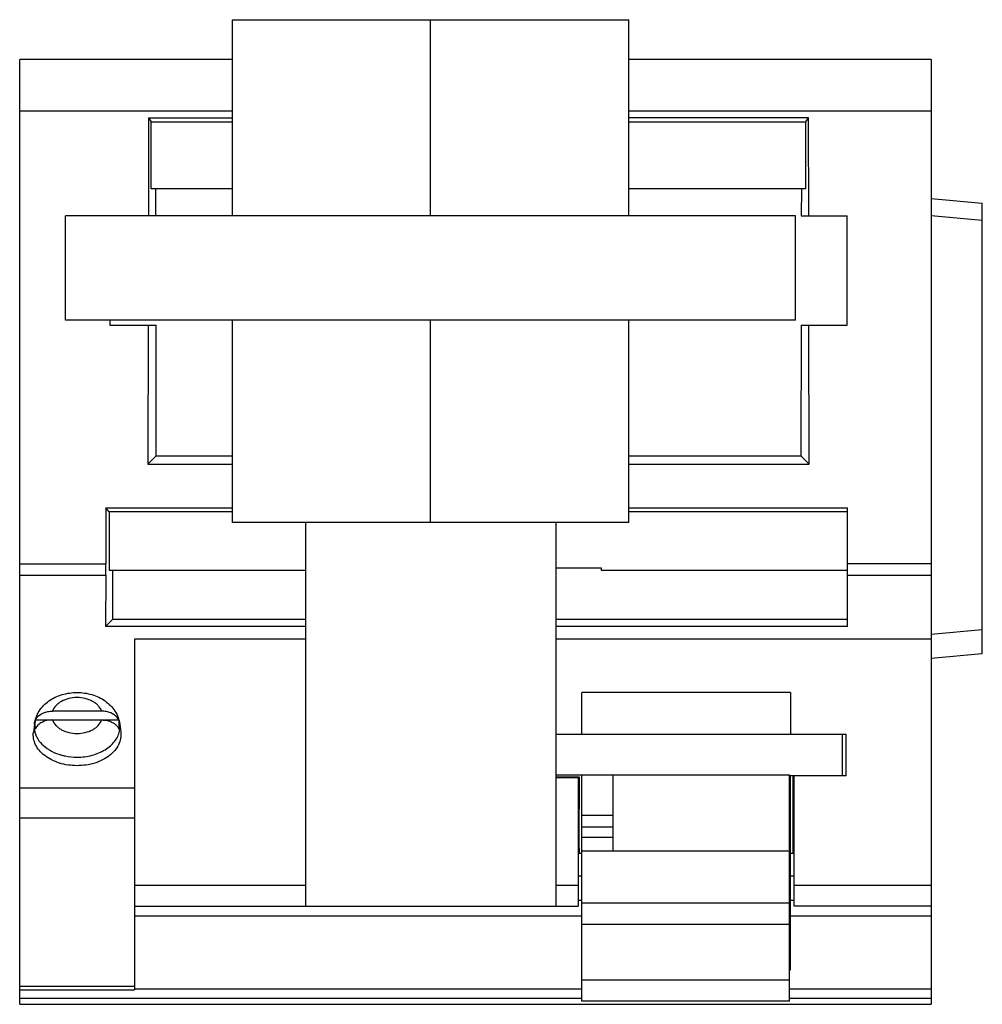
# Model space of a CAD drawing. Header units: millimetres. Extents: x 6.9 to 53.1, y 17.8 to 65.
import ezdxf

# ---------------------------------------------------------------- set-up
doc = ezdxf.new("R2010")
doc.units = ezdxf.units.MM
doc.header["$LTSCALE"] = 5.378081
doc.layers.get('0').update_dxf_attribs({"linetype": 'CONTINUOUS'})

msp = doc.modelspace()

# ---------------------------------------------------------------- linework, layer by layer
at = {"color": 7}
for p, q in [((17.101, 55.642), (17.101, 65.042)), ((17.101, 65.042), (36.101, 65.042)), ((26.601, 55.642), (26.601, 65.042)), ((36.101, 55.642), (36.101, 65.042)), ((6.901, 17.843), (6.901, 63.142)), ((17.101, 63.142), (6.901, 63.142)), ((50.601, 63.142), (36.101, 63.142)), ((50.601, 63.142), (50.601, 17.843)), ((17.101, 60.663), (6.901, 60.663)), ((50.601, 60.663), (36.101, 60.663)), ((13.081, 60.342), (13.073, 55.642)), ((13.081, 60.342), (13.207, 60.142)), ((13.081, 60.342), (17.101, 60.342)), ((13.207, 56.942), (13.207, 60.142)), ((13.207, 60.142), (17.101, 60.142)), ((44.721, 60.342), (36.101, 60.342)), ((36.101, 60.142), (44.595, 60.142)), ((44.595, 60.142), (44.721, 60.342)), ((44.595, 56.942), (44.595, 60.142)), ((44.73, 55.642), (44.721, 60.342)), ((17.101, 56.942), (13.207, 56.942)), ((13.43, 55.642), (13.427, 56.942)), ((44.595, 56.942), (36.101, 56.942)), ((44.375, 56.942), (44.373, 55.642)), ((50.601, 56.47), (53.051, 56.242)), ((53.051, 34.642), (53.051, 56.242)), ((9.101, 50.642), (9.101, 55.642)), ((44.101, 55.642), (9.101, 55.642)), ((44.101, 50.642), (44.101, 55.642)), ((44.373, 55.642), (46.576, 55.642)), ((46.576, 50.392), (46.576, 55.642)), ((53.051, 55.418), (50.601, 55.646)), ((44.101, 50.642), (9.101, 50.642)), ((11.226, 50.642), (11.226, 50.392)), ((17.101, 40.942), (17.101, 50.642)), ((26.601, 40.942), (26.601, 50.642)), ((36.101, 40.942), (36.101, 50.642)), ((11.226, 50.392), (13.439, 50.392)), ((13.063, 50.392), (13.051, 43.742)), ((13.451, 44.142), (13.439, 50.392)), ((44.363, 50.392), (44.352, 44.142)), ((44.363, 50.392), (46.576, 50.392)), ((44.752, 43.742), (44.739, 50.392)), ((13.451, 44.142), (13.051, 43.742)), ((13.451, 44.142), (17.101, 44.142)), ((36.101, 44.142), (44.352, 44.142)), ((44.752, 43.742), (44.352, 44.142)), ((13.051, 43.742), (17.101, 43.742)), ((36.101, 43.742), (44.752, 43.742)), ((11.035, 41.642), (11.031, 38.953)), ((11.191, 41.455), (11.035, 41.642)), ((11.035, 41.642), (17.101, 41.642)), ((36.101, 41.642), (46.591, 41.642)), ((46.591, 35.949), (46.591, 41.642)), ((11.191, 41.455), (11.191, 38.642)), ((17.101, 41.455), (11.191, 41.455)), ((46.591, 41.455), (36.101, 41.455)), ((36.101, 40.942), (17.101, 40.942)), ((20.601, 40.942), (20.601, 22.542)), ((32.601, 40.942), (32.601, 22.542)), ((6.901, 38.953), (11.032, 38.953)), ((34.801, 38.749), (32.601, 38.749)), ((34.801, 38.642), (34.801, 38.749)), ((50.601, 38.953), (46.591, 38.953)), ((6.901, 38.419), (11.029, 38.419)), ((11.029, 38.419), (11.008, 35.949)), ((20.601, 38.642), (11.191, 38.642)), ((11.371, 38.555), (11.371, 38.642)), ((11.371, 36.313), (11.371, 38.555)), ((46.591, 38.642), (34.801, 38.642)), ((46.591, 38.419), (50.601, 38.419)), ((11.008, 35.949), (11.371, 36.313)), ((20.601, 35.949), (11.008, 35.949)), ((11.371, 36.313), (20.601, 36.313)), ((32.601, 36.313), (46.591, 36.313)), ((46.591, 35.949), (32.601, 35.949)), ((50.601, 35.583), (53.051, 35.811)), ((12.401, 35.342), (12.401, 18.542)), ((20.601, 35.342), (12.401, 35.342)), ((50.601, 35.342), (32.601, 35.342)), ((53.051, 34.642), (50.601, 34.414)), ((43.851, 32.792), (33.851, 32.792)), ((33.851, 30.792), (33.851, 32.792)), ((43.851, 32.792), (43.851, 30.792)), ((10.83, 31.897), (8.472, 31.897)), ((7.606, 31.27), (7.559, 30.896)), ((7.606, 31.27), (7.602, 31.053)), ((7.652, 31.473), (11.65, 31.473)), ((11.704, 31.105), (11.697, 31.27)), ((11.697, 31.27), (11.743, 30.896)), ((32.601, 30.792), (46.526, 30.792)), ((46.351, 28.792), (46.351, 30.792)), ((46.526, 28.792), (46.526, 30.792)), ((32.601, 28.842), (43.801, 28.842)), ((33.851, 17.993), (33.851, 28.845)), ((35.351, 25.192), (35.351, 28.844)), ((43.801, 17.993), (43.801, 28.842)), ((46.526, 28.792), (43.801, 28.792)), ((43.851, 19.492), (43.851, 28.792)), ((43.976, 27.192), (43.977, 28.792)), ((44.026, 23.542), (44.026, 28.792)), ((32.601, 28.742), (33.726, 28.742)), ((33.676, 28.693), (32.601, 28.693)), ((33.726, 28.742), (33.676, 28.693)), ((33.676, 28.693), (33.676, 23.542)), ((33.726, 28.742), (33.726, 27.192)), ((12.401, 28.199), (6.901, 28.199)), ((33.715, 27.192), (33.694, 27.192)), ((33.694, 27.192), (33.694, 26.092)), ((33.715, 27.192), (33.715, 26.005)), ((33.851, 26.917), (35.351, 26.917)), ((43.801, 27.192), (43.851, 27.192)), ((44.008, 27.192), (43.987, 27.192)), ((43.987, 26.005), (43.987, 27.192)), ((44.008, 26.092), (44.008, 27.192)), ((6.901, 26.785), (12.401, 26.785)), ((43.801, 26.892), (43.851, 26.892)), ((35.351, 26.342), (33.851, 26.342)), ((33.851, 25.859), (35.351, 25.859)), ((43.851, 25.723), (43.801, 25.723)), ((33.693, 25.092), (33.717, 25.092)), ((33.716, 25.264), (33.716, 25.151)), ((33.726, 25.092), (33.851, 25.092)), ((33.851, 25.192), (43.801, 25.192)), ((43.801, 25.433), (43.851, 25.433)), ((43.851, 25.092), (43.976, 25.092)), ((43.986, 25.092), (44.01, 25.092)), ((43.801, 24.956), (43.851, 24.956)), ((33.851, 23.992), (33.681, 23.992)), ((43.801, 23.856), (43.851, 23.856)), ((44.021, 23.992), (43.851, 23.992)), ((20.601, 23.542), (12.401, 23.542)), ((33.676, 23.542), (32.601, 23.542)), ((50.601, 23.542), (44.026, 23.542)), ((33.851, 22.82), (33.68, 22.82)), ((43.801, 22.692), (33.851, 22.692)), ((44.022, 22.82), (43.851, 22.82)), ((12.401, 22.542), (33.678, 22.542)), ((50.601, 22.542), (44.024, 22.542)), ((12.401, 22.087), (33.851, 22.087)), ((43.851, 22.087), (50.601, 22.087)), ((33.851, 21.692), (43.801, 21.692)), ((43.851, 20.178), (43.801, 20.178)), ((43.801, 19.492), (43.851, 19.492)), ((43.801, 18.992), (33.851, 18.992)), ((12.401, 18.689), (6.901, 18.689)), ((6.901, 18.542), (12.401, 18.542)), ((33.851, 18.562), (12.401, 18.562)), ((50.601, 18.562), (43.801, 18.562)), ((33.851, 18.123), (6.901, 18.123)), ((43.801, 17.992), (33.851, 17.992)), ((50.601, 18.123), (43.801, 18.123)), ((6.901, 17.842), (50.601, 17.842))]:
    msp.add_line(p, q, dxfattribs=at)
for centre, radius, start, end in [((-61.746, 39.009), 72.777, 359.53616, 359.95619), ((8.635, 31.261), 1.006, 176.4184, 184.1148), ((8.659, 31.259), 1.029, 168.0102, 176.4061), ((8.669, 31.265), 1.039, 184.2064, 192.0068), ((10.634, 31.257), 1.039, 4.2064, 12.0068), ((8.623, 31.142), 1.025, 184.9788, 186.3048), ((8.643, 31.145), 1.045, 186.3191, 191.5608), ((10.656, 31.145), 1.049, 348.42, 354.0496), ((10.68, 31.143), 1.025, 354.0604, 357.8984), ((-256.886, 25.935), 300.873, 359.87221, 0.01344)]:
    msp.add_arc(centre, radius, start, end, dxfattribs=at)
for centre, start_param, end_param in [((33.693, 26.092), -3.141593, -1.570796), ((44.01, 26.092), -4.712389, -3.141593), ((33.678, 23.542), -4.712389, -3.141593), ((44.024, 23.542), -3.141593, -1.570796)]:
    msp.add_ellipse(centre, major_axis=(0, 1), ratio=0.001695, start_param=start_param, end_param=end_param, dxfattribs=at)
for points, knots in [([(7.606, 31.27), (7.619, 31.381), (7.673, 31.6), (7.825, 31.904), (8.038, 32.171), (8.301, 32.394), (8.604, 32.57), (9.049, 32.74), (9.411, 32.791), (9.651, 32.791)], [0, 0, 0, 0, 0.120808, 0.241745, 0.363722, 0.487113, 0.612545, 0.740236, 1, 1, 1, 1]), ([(9.651, 32.791), (9.892, 32.791), (10.254, 32.74), (10.698, 32.57), (11.001, 32.394), (11.265, 32.171), (11.477, 31.904), (11.629, 31.6), (11.683, 31.381), (11.697, 31.27)], [0, 0, 0, 0, 0.259793, 0.387487, 0.512913, 0.636291, 0.758246, 0.879198, 1, 1, 1, 1]), ([(9.651, 32.545), (9.518, 32.545), (9.259, 32.515), (8.959, 32.404), (8.756, 32.274), (8.595, 32.129), (8.507, 31.993), (8.473, 31.897)], [0, 0, 0, 0, 0.279475, 0.544447, 0.668357, 0.78557, 1, 1, 1, 1]), ([(10.83, 31.897), (10.796, 31.993), (10.707, 32.129), (10.546, 32.274), (10.343, 32.404), (10.042, 32.516), (9.783, 32.545), (9.651, 32.545)], [0, 0, 0, 0, 0.214476, 0.331698, 0.455583, 0.720544, 1, 1, 1, 1]), ([(7.723, 31.591), (7.804, 31.693), (7.983, 31.809), (8.249, 31.884), (8.397, 31.897), (8.472, 31.897)], [0, 0, 0, 0, 0.466654, 0.729003, 1, 1, 1, 1]), ([(11.58, 31.59), (11.5, 31.691), (11.321, 31.808), (11.054, 31.884), (10.905, 31.897), (10.83, 31.897)], [0, 0, 0, 0, 0.466495, 0.728875, 1, 1, 1, 1]), ([(7.652, 31.473), (7.656, 31.483), (7.676, 31.525), (7.702, 31.564), (7.723, 31.591)], [0, 0, 0, 0, 0.243484, 1, 1, 1, 1]), ([(8.472, 31.473), (8.382, 31.473), (8.206, 31.454), (7.964, 31.37), (7.769, 31.236), (7.679, 31.113), (7.652, 31.049)], [0, 0, 0, 0, 0.277771, 0.542569, 0.784176, 1, 1, 1, 1]), ([(8.472, 31.473), (8.507, 31.377), (8.595, 31.241), (8.757, 31.096), (8.959, 30.966), (9.26, 30.854), (9.519, 30.825), (9.651, 30.825)], [0, 0, 0, 0, 0.214481, 0.331703, 0.455585, 0.720542, 1, 1, 1, 1]), ([(9.651, 30.825), (9.784, 30.825), (10.043, 30.854), (10.343, 30.966), (10.546, 31.096), (10.707, 31.241), (10.795, 31.377), (10.83, 31.473)], [0, 0, 0, 0, 0.279469, 0.544438, 0.66834, 0.785556, 1, 1, 1, 1]), ([(10.83, 31.473), (10.92, 31.473), (11.096, 31.454), (11.338, 31.37), (11.534, 31.236), (11.623, 31.113), (11.65, 31.049)], [0, 0, 0, 0, 0.277795, 0.542566, 0.784169, 1, 1, 1, 1]), ([(11.65, 31.473), (11.646, 31.483), (11.627, 31.524), (11.601, 31.563), (11.58, 31.59)], [0, 0, 0, 0, 0.243582, 1, 1, 1, 1]), ([(11.65, 31.049), (11.655, 31.072), (11.672, 31.166), (11.675, 31.262), (11.67, 31.333)], [0, 0, 0, 0, 0.251493, 1, 1, 1, 1]), ([(9.651, 29.281), (9.366, 29.281), (8.941, 29.341), (8.43, 29.545), (8.102, 29.747), (7.839, 29.994), (7.652, 30.277), (7.551, 30.583), (7.547, 30.794), (7.559, 30.896)], [0, 0, 0, 0, 0.2891, 0.426636, 0.556341, 0.677215, 0.789753, 0.896129, 1, 1, 1, 1]), ([(7.619, 30.935), (7.632, 30.872), (7.67, 30.745), (7.795, 30.498), (8.038, 30.217), (8.43, 29.955), (8.736, 29.837), (8.898, 29.792)], [0, 0, 0, 0, 0.108416, 0.220317, 0.458177, 0.718823, 1, 1, 1, 1]), ([(9.651, 29.691), (9.892, 29.691), (10.362, 29.748), (10.9, 29.966), (11.25, 30.22), (11.457, 30.435), (11.607, 30.674), (11.666, 30.848), (11.683, 30.935)], [0, 0, 0, 0, 0.282672, 0.548378, 0.671523, 0.78723, 0.896138, 1, 1, 1, 1]), ([(11.743, 30.896), (11.756, 30.794), (11.751, 30.583), (11.65, 30.277), (11.463, 29.994), (11.2, 29.747), (10.873, 29.545), (10.361, 29.341), (9.936, 29.281), (9.651, 29.281)], [0, 0, 0, 0, 0.103867, 0.210239, 0.322775, 0.443648, 0.573357, 0.710898, 1, 1, 1, 1]), ([(8.898, 29.792), (8.958, 29.775), (9.205, 29.716), (9.46, 29.691), (9.651, 29.691)], [0, 0, 0, 0, 0.24649, 1, 1, 1, 1]), ([(33.715, 26.005), (33.715, 25.933), (33.715, 25.685), (33.715, 25.438), (33.716, 25.264)], [0, 0, 0, 0, 0.293296, 1, 1, 1, 1]), ([(33.716, 25.151), (33.716, 25.143), (33.716, 25.131), (33.716, 25.116), (33.716, 25.108), (33.717, 25.101), (33.717, 25.097), (33.717, 25.095), (33.717, 25.093), (33.717, 25.093), (33.717, 25.092), (33.717, 25.092)], [0, 0, 0, 0, 0.434939, 0.606711, 0.747715, 0.857746, 0.936599, 0.96427, 0.984072, 0.995982, 1, 1, 1, 1]), ([(43.986, 25.092), (43.986, 25.092), (43.985, 25.094), (43.986, 25.095), (43.986, 25.099), (43.986, 25.104), (43.986, 25.11), (43.986, 25.121), (43.986, 25.138), (43.986, 25.162), (43.986, 25.192), (43.986, 25.226), (43.986, 25.25), (43.986, 25.264)], [0, 0, 0, 0, 0.004063, 0.016177, 0.036307, 0.064408, 0.100436, 0.144346, 0.255633, 0.397798, 0.569932, 0.771008, 1, 1, 1, 1])]:
    msp.add_open_spline(points, degree=3, knots=knots, dxfattribs=at)

doc.saveas('drawing.dxf')
